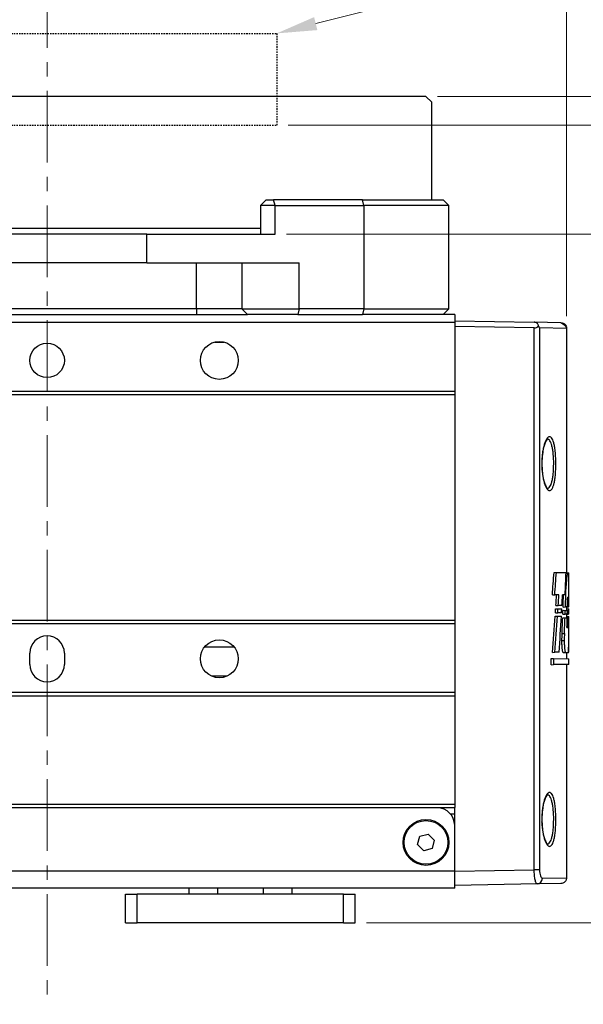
# Model space of a CAD drawing. Header units: inches. Extents: x 0 to 5655, y -2263 to 1330.
# Tile 82 of 239: x 4220 to 4269, y -1399 to -1314. Entities that reach past the tile are written whole.
import ezdxf

# ---------------------------------------------------------------- set-up
doc = ezdxf.new("R2010")
doc.units = ezdxf.units.IN
doc.header["$MEASUREMENT"] = 0
doc.linetypes.add('CENTER', pattern=[2, 1.25, -0.25, 0.25, -0.25])
doc.linetypes.add('HIDDEN', pattern=[0.375, 0.25, -0.125])
for name, color, linetype, lineweight in [('AM_5', 3, 'Continuous', 15), ('AM_7', 4, 'CENTER', 15), ('可見 (ISO)', 7, 'Continuous', 25), ('窄部可見 (ISO)', 7, 'Continuous', 25)]:
    doc.layers.add(name, color=color, linetype=linetype, lineweight=lineweight)
doc.styles.get("Standard").update_dxf_attribs({"font": 'arial.ttf'})
doc.styles.add('尺寸標註', font='romans.shx', dxfattribs={"bigfont": 'CHINESET.SHX'})
doc.dimstyles.new('CNS1$0', dxfattribs={"dimtxt": 2.5, "dimasz": 2.5, "dimexe": 1, "dimexo": 1, "dimgap": 1.5, "dimtad": 1, "dimtoh": 1, "dimdec": 1, "dimdsep": 46, "dimtxsty": '尺寸標註', "dimcen": 0, "dimclrd": 2, "dimclre": 2, "dimclrt": 1, "dimadec": 0, "dimazin": 2, "dimtp": 0.1, "dimtm": 0.1, "dimtfac": 0.71, "dimtdec": 1, "dimtmove": 0, "dimatfit": 0, "dimfxl": 0, "dimlwd": 13, "dimlwe": 13, "dimarcsym": 0})

# ---------------------------------------------------------------- blocks, each defined once
blk = doc.blocks.new('*D722')
at = {"layer": 'AM_5', "color": 2, "lineweight": 13}
for p, q in [((4222.621, -1308.746), (4222.621, -1294.746)), ((4267.868, -1339.392), (4267.868, -1294.746)), ((4225.121, -1295.746), (4265.368, -1295.746))]:
    blk.add_line(p, q, dxfattribs=at)
at = {"layer": 'AM_5', "color": 2}
for points in [[(4225.121, -1295.33), (4225.121, -1296.163), (4222.621, -1295.746)], [(4265.368, -1295.33), (4265.368, -1296.163), (4267.868, -1295.746)]]:
    blk.add_solid(points, dxfattribs=at)
at = {"layer": 'Defpoints', "color": 0}
for p in [(4267.868, -1295.746), (4222.621, -1309.746), (4267.868, -1340.392)]:
    blk.add_point(p, dxfattribs=at)
at = {"layer": 'AM_5', "color": 1, "insert": (4245.245, -1292.996), "char_height": 2.5, "attachment_point": 5, "style": '尺寸標註'}
blk.add_mtext('45.2', dxfattribs=at)
blk = doc.blocks.new('*D723')
at = {"layer": 'AM_5', "color": 2, "lineweight": 13}
for p, q in [((4180.621, -1339.209), (4180.621, -1284.746)), ((4267.868, -1339.392), (4267.868, -1284.746)), ((4183.121, -1285.746), (4265.368, -1285.746))]:
    blk.add_line(p, q, dxfattribs=at)
at = {"layer": 'AM_5', "color": 2}
for points in [[(4183.121, -1285.33), (4183.121, -1286.163), (4180.621, -1285.746)], [(4265.368, -1285.33), (4265.368, -1286.163), (4267.868, -1285.746)]]:
    blk.add_solid(points, dxfattribs=at)
at = {"layer": 'Defpoints', "color": 0}
for p in [(4267.868, -1285.746), (4180.621, -1340.209), (4267.868, -1340.392)]:
    blk.add_point(p, dxfattribs=at)
at = {"layer": 'AM_5', "color": 1, "insert": (4224.245, -1282.996), "char_height": 2.5, "attachment_point": 5, "style": '尺寸標註'}
blk.add_mtext('87.2', dxfattribs=at)
blk = doc.blocks.new('*D724')
at = {"layer": 'AM_5', "color": 2, "lineweight": 13}
for p, q in [((4150.551, -1342.096), (4150.551, -1272.246)), ((4267.868, -1339.392), (4267.868, -1272.246)), ((4265.368, -1273.246), (4153.051, -1273.246))]:
    blk.add_line(p, q, dxfattribs=at)
at = {"layer": 'AM_5', "color": 2}
for points in [[(4153.051, -1272.83), (4153.051, -1273.663), (4150.551, -1273.246)], [(4265.368, -1272.83), (4265.368, -1273.663), (4267.868, -1273.246)]]:
    blk.add_solid(points, dxfattribs=at)
at = {"layer": 'Defpoints', "color": 0}
for p in [(4150.551, -1273.246), (4267.868, -1340.392), (4150.551, -1343.096)]:
    blk.add_point(p, dxfattribs=at)
at = {"layer": 'AM_5', "color": 1, "insert": (4209.21, -1270.496), "char_height": 2.5, "attachment_point": 5, "style": '尺寸標註'}
blk.add_mtext('117.3', dxfattribs=at)
blk = doc.blocks.new('*D716')
at = {"layer": 'AM_5', "color": 2, "lineweight": 13}
for p, q in [((4243.473, -1332.246), (4280.121, -1332.246)), ((4279.121, -1389.746), (4279.121, -1334.746)), ((4250.45, -1392.246), (4280.121, -1392.246))]:
    blk.add_line(p, q, dxfattribs=at)
at = {"layer": 'AM_5', "color": 2}
for points in [[(4278.705, -1334.746), (4279.538, -1334.746), (4279.121, -1332.246)], [(4278.705, -1389.746), (4279.538, -1389.746), (4279.121, -1392.246)]]:
    blk.add_solid(points, dxfattribs=at)
at = {"layer": 'Defpoints', "color": 0}
for p in [(4242.473, -1332.246), (4279.121, -1332.246), (4249.45, -1392.246)]:
    blk.add_point(p, dxfattribs=at)
at = {"layer": 'AM_5', "color": 1, "insert": (4276.371, -1362.246), "char_height": 2.5, "attachment_point": 5, "rotation": 90, "style": '尺寸標註'}
blk.add_mtext('60', dxfattribs=at)
blk = doc.blocks.new('*D725')
at = {"layer": 'AM_5', "color": 2, "lineweight": 13}
for p, q in [((4243.621, -1322.746), (4280.121, -1322.746)), ((4279.121, -1329.746), (4279.121, -1325.246)), ((4243.473, -1332.246), (4280.121, -1332.246))]:
    blk.add_line(p, q, dxfattribs=at)
at = {"layer": 'AM_5', "color": 2}
for points in [[(4278.705, -1325.246), (4279.538, -1325.246), (4279.121, -1322.746)], [(4278.705, -1329.746), (4279.538, -1329.746), (4279.121, -1332.246)]]:
    blk.add_solid(points, dxfattribs=at)
at = {"layer": 'Defpoints', "color": 0}
for p in [(4242.621, -1322.746), (4279.121, -1322.746), (4242.473, -1332.246)]:
    blk.add_point(p, dxfattribs=at)
at = {"layer": 'AM_5', "color": 1, "insert": (4276.371, -1327.496), "char_height": 2.5, "attachment_point": 5, "rotation": 90, "style": '尺寸標註'}
blk.add_mtext('9.5', dxfattribs=at)
blk = doc.blocks.new('*D726')
at = {"layer": 'AM_5', "color": 2, "lineweight": 13}
for p, q in [((4256.621, -1320.246), (4290.343, -1320.246)), ((4289.343, -1329.746), (4289.343, -1322.746)), ((4243.473, -1332.246), (4290.343, -1332.246))]:
    blk.add_line(p, q, dxfattribs=at)
at = {"layer": 'AM_5', "color": 2}
for points in [[(4288.926, -1322.746), (4289.76, -1322.746), (4289.343, -1320.246)], [(4288.926, -1329.746), (4289.76, -1329.746), (4289.343, -1332.246)]]:
    blk.add_solid(points, dxfattribs=at)
at = {"layer": 'Defpoints', "color": 0}
for p in [(4255.621, -1320.246), (4289.343, -1320.246), (4242.473, -1332.246)]:
    blk.add_point(p, dxfattribs=at)
at = {"layer": 'AM_5', "color": 1, "insert": (4286.593, -1326.246), "char_height": 2.5, "attachment_point": 5, "rotation": 90, "style": '尺寸標註'}
blk.add_mtext('12', dxfattribs=at)
blk = doc.blocks.new('*S646')
at = {"layer": 'AM_5', "color": 7}
for p, q in [((10229.534, -1157.085), (10199.488, -1164.646)), ((10269.168, -1157.085), (10229.534, -1157.085))]:
    blk.add_line(p, q, dxfattribs=at)
at = {"layer": 'AM_5', "color": 7, "linetype": 'Continuous'}
blk.add_trace([(10199.346, -1164.081), (10199.63, -1165.212), (10196.094, -1165.5)], dxfattribs=at)
at = {"layer": 'AM_5', "color": 2, "insert": (10233.034, -1155.335), "char_height": 3.5, "attachment_point": 7}
blk.add_mtext('{\\fPMingLiU|b0|i0|c136|p18;手臂末端連結處}', dxfattribs=at)

msp = doc.modelspace()

# ---------------------------------------------------------------- linework, layer by layer
at = {"color": 7, "linetype": 'HIDDEN', "ltscale": 0.5}
for p, q in [((4202.621, -1314.746), (4242.621, -1314.746)), ((4242.621, -1314.746), (4242.621, -1322.746)), ((4202.621, -1322.746), (4242.621, -1322.746))]:
    msp.add_line(p, q, dxfattribs=at)
at = {"layer": 'AM_7', "ltscale": 5}
msp.add_line((4222.621, -1309.746), (4222.621, -1399.356), dxfattribs=at)
at = {"layer": '可見 (ISO)'}
for p, q in [((4255.621, -1320.246), (4189.621, -1320.246)), ((4255.621, -1320.246), (4256.121, -1320.746)), ((4256.121, -1329.246), (4256.121, -1320.746)), ((4241.714, -1329.246), (4241.214, -1329.746)), ((4242.473, -1329.746), (4241.214, -1329.746)), ((4241.214, -1329.746), (4241.214, -1332.246)), ((4241.714, -1329.246), (4242.344, -1329.246)), ((4250.08, -1329.246), (4242.344, -1329.246)), ((4242.473, -1329.746), (4250.209, -1329.746)), ((4250.08, -1329.246), (4257.121, -1329.246)), ((4257.621, -1329.746), (4250.209, -1329.746)), ((4257.621, -1329.746), (4257.121, -1329.246)), ((4257.621, -1338.746), (4257.621, -1329.746)), ((4241.214, -1331.746), (4204.028, -1331.746)), ((4231.292, -1332.246), (4213.951, -1332.246)), ((4231.292, -1332.246), (4242.473, -1332.246)), ((4231.292, -1334.746), (4213.951, -1334.746)), ((4231.292, -1334.746), (4244.585, -1334.746)), ((4235.621, -1338.746), (4209.621, -1338.746)), ((4209.621, -1339.246), (4235.621, -1339.246)), ((4239.585, -1338.746), (4235.621, -1338.746)), ((4235.621, -1339.246), (4240.081, -1339.246)), ((4239.585, -1338.746), (4244.585, -1338.746)), ((4244.456, -1339.246), (4240.081, -1339.246)), ((4244.456, -1339.246), (4250.08, -1339.246)), ((4250.209, -1338.746), (4244.585, -1338.746)), ((4257.121, -1339.246), (4250.08, -1339.246)), ((4250.209, -1338.746), (4257.621, -1338.746)), ((4257.621, -1338.746), (4257.121, -1339.246)), ((4258.121, -1339.246), (4257.121, -1339.246)), ((4258.121, -1339.246), (4258.121, -1339.943)), ((4258.121, -1339.943), (4186.121, -1339.943)), ((4258.121, -1339.796), (4265.051, -1339.917)), ((4258.121, -1339.943), (4258.121, -1345.943)), ((4267.38, -1339.958), (4265.051, -1339.917)), ((4265.051, -1340.417), (4258.121, -1340.296)), ((4267.871, -1340.458), (4267.871, -1361.74)), ((4258.121, -1345.943), (4186.121, -1345.943)), ((4258.121, -1346.243), (4186.121, -1346.243)), ((4258.121, -1345.943), (4258.121, -1346.243)), ((4258.121, -1346.243), (4258.121, -1365.896)), ((4266.777, -1361.72), (4266.983, -1361.724)), ((4266.983, -1361.724), (4267.819, -1361.739)), ((4267.819, -1361.739), (4267.953, -1361.741)), ((4267.953, -1361.741), (4268.069, -1361.743)), ((4268.071, -1364.576), (4268.071, -1361.871)), ((4267.78, -1362.847), (4267.834, -1362.847)), ((4266.63, -1363.682), (4266.837, -1363.678)), ((4267.205, -1363.672), (4266.837, -1363.678)), ((4267.75, -1363.662), (4267.517, -1363.666)), ((4268.041, -1363.877), (4267.967, -1363.878)), ((4266.918, -1364.88), (4267.123, -1364.883)), ((4266.939, -1364.613), (4267.144, -1364.609)), ((4267.123, -1364.883), (4267.45, -1364.889)), ((4267.469, -1364.604), (4267.144, -1364.609)), ((4267.559, -1365.022), (4267.76, -1365.026)), ((4267.567, -1364.733), (4267.769, -1364.73)), ((4267.76, -1365.026), (4267.941, -1365.029)), ((4267.948, -1364.727), (4267.769, -1364.73)), ((4267.871, -1364.728), (4267.871, -1365.028)), ((4267.871, -1364.896), (4268.058, -1364.9)), ((4267.941, -1365.029), (4268.027, -1365.031)), ((4267.948, -1364.727), (4268.03, -1364.725)), ((4268.027, -1365.031), (4268.071, -1365.031)), ((4268.071, -1364.725), (4268.03, -1364.725)), ((4258.121, -1365.896), (4186.121, -1365.896)), ((4258.121, -1365.896), (4258.121, -1366.196)), ((4266.87, -1365.528), (4267.075, -1365.532)), ((4266.894, -1365.242), (4267.099, -1365.238)), ((4267.075, -1365.532), (4267.413, -1365.538)), ((4267.432, -1365.232), (4267.099, -1365.238)), ((4267.533, -1365.671), (4267.735, -1365.675)), ((4267.545, -1365.362), (4267.747, -1365.358)), ((4267.735, -1365.675), (4267.925, -1365.678)), ((4267.933, -1365.355), (4267.747, -1365.358)), ((4267.871, -1365.356), (4267.871, -1365.677)), ((4267.871, -1365.546), (4268.054, -1365.549)), ((4267.925, -1365.678), (4268.016, -1365.68)), ((4267.933, -1365.355), (4268.022, -1365.353)), ((4268.016, -1365.68), (4268.07, -1365.681)), ((4268.071, -1365.352), (4268.022, -1365.353)), ((4258.121, -1366.196), (4186.121, -1366.196)), ((4258.121, -1366.196), (4258.121, -1372.196)), ((4267.902, -1366.518), (4268.002, -1366.52)), ((4267.468, -1367.662), (4267.67, -1367.663)), ((4267.478, -1367.03), (4267.68, -1367.031)), ((4221.121, -1369.746), (4221.121, -1368.746)), ((4224.121, -1368.746), (4224.121, -1369.746)), ((4266.534, -1369.229), (4266.741, -1369.233)), ((4266.534, -1369.76), (4266.534, -1369.229)), ((4266.641, -1368.687), (4266.848, -1368.683)), ((4266.741, -1369.233), (4266.741, -1369.757)), ((4266.741, -1369.233), (4268.071, -1369.256)), ((4267.229, -1368.676), (4266.848, -1368.683)), ((4267.785, -1368.718), (4267.583, -1368.721)), ((4268.016, -1368.714), (4267.785, -1368.718)), ((4267.871, -1368.716), (4267.871, -1369.252)), ((4268.025, -1368.663), (4268.07, -1368.662)), ((4268.071, -1369.734), (4268.071, -1369.256)), ((4266.534, -1369.76), (4266.741, -1369.757)), ((4268.071, -1369.734), (4266.741, -1369.757)), ((4267.871, -1369.737), (4267.871, -1388.335)), ((4258.121, -1372.196), (4186.121, -1372.196)), ((4258.121, -1372.496), (4186.121, -1372.496)), ((4258.121, -1372.196), (4258.121, -1372.496)), ((4258.121, -1372.496), (4258.121, -1381.946)), ((4258.121, -1381.946), (4186.121, -1381.946)), ((4256.621, -1382.246), (4187.621, -1382.246)), ((4258.121, -1382.246), (4256.621, -1382.246)), ((4258.121, -1381.946), (4258.121, -1382.196)), ((4258.121, -1383.746), (4258.121, -1382.196)), ((4257.739, -1382.746), (4258.121, -1382.746)), ((4258.121, -1387.746), (4258.121, -1383.746)), ((4254.895, -1385.435), (4255.094, -1384.712)), ((4255.094, -1384.712), (4255.821, -1384.523)), ((4255.821, -1384.523), (4256.348, -1385.057)), ((4255.422, -1385.97), (4254.895, -1385.435)), ((4256.348, -1385.057), (4256.148, -1385.781)), ((4256.148, -1385.781), (4255.422, -1385.97)), ((4258.121, -1389.246), (4258.121, -1387.746)), ((4265.296, -1388.871), (4258.121, -1388.996)), ((4267.38, -1388.835), (4265.296, -1388.871)), ((4258.121, -1389.246), (4186.121, -1389.246)), ((4229.45, -1389.746), (4230.45, -1389.746)), ((4229.45, -1392.246), (4229.45, -1389.746)), ((4248.45, -1389.746), (4230.45, -1389.746)), ((4234.95, -1389.246), (4234.95, -1389.746)), ((4243.95, -1389.246), (4243.95, -1389.746)), ((4248.45, -1389.746), (4249.45, -1389.746)), ((4249.45, -1392.246), (4249.45, -1389.746)), ((4229.45, -1392.246), (4230.45, -1392.246)), ((4248.45, -1392.246), (4230.45, -1392.246)), ((4248.45, -1392.246), (4249.45, -1392.246))]:
    msp.add_line(p, q, dxfattribs=at)
for centre, radius in [((4222.621, -1343.246), 1.5), ((4237.621, -1343.246), 1.65), ((4237.621, -1369.246), 1.65), ((4255.621, -1385.246), 2), ((4255.621, -1385.246), 1.9)]:
    msp.add_circle(centre, radius, dxfattribs=at)
for centre, start, end in [((4222.621, -1368.746), 0, 180), ((4222.621, -1369.746), 180, 0), ((4256.621, -1383.746), 0, 90)]:
    msp.add_arc(centre, 1.5, start, end, dxfattribs=at)
for centre, major_axis, ratio, start_param, end_param in [((4265.043, -1339.917), (-0.358, 0.361), 0.965693, 2.360557, 3.237574), ((3824.92, -1330.345), (442.267, -25.021), 0.951069, 6.263403, 6.268071), ((3822.859, -1330.329), (444.525, -25.149), 0.951069, 6.263777, 6.268404), ((3790.963, -1349.615), (476.418, 26.953), 0.951069, 6.192818, 6.197057), ((3788.646, -1346.02), (478.719, -27.285), 0.951806, 0.018811, 0.022939), ((3810.435, -1334.791), (456.738, -26.032), 0.951806, 6.274464, 6.276623), ((3808.366, -1334.779), (459.004, -26.161), 0.951806, 6.274785, 6.276933), ((3791.062, -1344.492), (476.301, 27.147), 0.951806, 6.179076, 6.181142), ((3790.626, -1346.023), (476.542, -27.161), 0.951806, 0.018621, 0.020975), ((3779.864, -1356.914), (487.491, 27.785), 0.951806, 6.206565, 6.208391), ((3780.289, -1356.085), (487.066, -27.761), 0.951806, 0.041205, 0.043032), ((4222.122, -1333.731), (-0.938, 140.961), 0.324485, 4.484781, 4.487414), ((4222.117, -1333.728), (-0.943, 141.584), 0.3245, 4.485792, 4.48836), ((4222.123, -1344.262), (0.943, 141.576), 0.324483, 4.565882, 4.568332), ((4222.118, -1346.002), (-0.939, 140.967), 0.324499, 4.572462, 4.574891), ((4222.121, -1346.004), (-0.942, 141.578), 0.324488, 4.573096, 4.575464), ((4222.113, -1356.965), (0.942, 141.591), 0.324516, 4.655261, 4.657566), ((4222.12, -1356.211), (-0.942, 141.579), 0.32449, 4.645614, 4.647898), ((4222.122, -1363.439), (-0.855, -223.216), 0.205814, 1.564452, 1.56504), ((3778.368, -1367.194), (488.984, 27.87), 0.951806, 6.228672, 6.22899), ((4222.124, -1367.174), (0.942, 141.574), 0.324478, 4.727419, 4.729687), ((4222.121, -1333.392), (0.935, -142.232), 0.321589, 1.317912, 1.340768), ((4222.121, -1333.392), (0.94, -142.854), 0.321589, 1.319052, 1.341752), ((3795.359, -1344.572), (472.004, 26.902), 0.951806, 6.16979, 6.176773), ((3793.746, -1346.215), (473.425, -26.983), 0.951806, 0.013684, 0.016697), ((3791.757, -1346.212), (475.611, -27.108), 0.951806, 0.013887, 0.01688), ((3788.691, -1357.001), (478.688, 27.062), 0.950998, 6.202937, 6.204779), ((3789.21, -1356.179), (478.17, -27.033), 0.950998, 0.036675, 0.03852), ((3778.088, -1366.871), (489.264, -27.886), 0.951806, 0.062362, 0.062643), ((3778.085, -1367.107), (489.267, 27.886), 0.951806, 6.222178, 6.226432), ((3778.088, -1366.871), (489.264, -27.886), 0.951806, 0.055971, 0.059557)]:
    msp.add_ellipse(centre, major_axis=major_axis, ratio=ratio, start_param=start_param, end_param=end_param, dxfattribs=at)
for points, knots in [([(4265.432, -1340.244), (4265.43, -1340.205), (4265.422, -1340.166), (4265.391, -1340.091), (4265.368, -1340.055), (4265.307, -1339.996), (4265.272, -1339.972), (4265.204, -1339.942), (4265.174, -1339.933), (4265.113, -1339.921), (4265.082, -1339.918), (4265.051, -1339.917)], [0.00000087, 0.00000087, 0.00000087, 0.00000087, 0.01642997, 0.01642997, 0.03297362, 0.03297362, 0.04733203, 0.04733203, 0.05698009, 0.05698009, 0.06635361, 0.06635361, 0.06635361, 0.06635361]), ([(4265.517, -1340.417), (4265.514, -1340.408), (4265.511, -1340.399), (4265.5, -1340.37), (4265.491, -1340.349), (4265.468, -1340.3), (4265.451, -1340.272), (4265.432, -1340.244)], [-0.0247686, -0.0247686, -0.0247686, -0.0247686, -0.02091448, -0.02091448, -0.01229054, -0.01229054, -0.00000097, -0.00000097, -0.00000097, -0.00000097]), ([(4267.38, -1339.958), (4267.38, -1339.958), (4267.38, -1339.958), (4267.38, -1339.958), (4267.38, -1339.958), (4267.382, -1339.958), (4267.383, -1339.958), (4267.388, -1339.958), (4267.391, -1339.958), (4267.427, -1339.96), (4267.46, -1339.965), (4267.545, -1339.986), (4267.597, -1340.008), (4267.671, -1340.056), (4267.698, -1340.078), (4267.724, -1340.103), (4267.726, -1340.105), (4267.733, -1340.112), (4267.738, -1340.118), (4267.759, -1340.141), (4267.773, -1340.16), (4267.817, -1340.225), (4267.84, -1340.276), (4267.863, -1340.36), (4267.868, -1340.392), (4267.871, -1340.435), (4267.871, -1340.447), (4267.871, -1340.458)], [0, 0, 0, 0, 0.00001337, 0.00001337, 0.00004901, 0.00004901, 0.00042924, 0.00042924, 0.00144321, 0.00144321, 0.01132451, 0.01132451, 0.02775701, 0.02775701, 0.03787048, 0.03787048, 0.03864818, 0.03864818, 0.0409818, 0.0409818, 0.04799743, 0.04799743, 0.06448871, 0.06448871, 0.07409933, 0.07409933, 0.07745578, 0.07745578, 0.07745578, 0.07745578]), ([(4267.38, -1339.958), (4267.38, -1339.958), (4267.38, -1339.958), (4267.38, -1339.958), (4267.38, -1339.958), (4267.38, -1339.958), (4267.871, -1340.224), (4267.871, -1340.458)], [0, 0, 0, 0, 0.00003896, 0.00003896, 0.00005822, 0.00005822, 0.07014915, 0.07014915, 0.07014915, 0.07014915]), ([(4266.207, -1350.1), (4266.207, -1350.1), (4266.201, -1350.102), (4266.165, -1350.132), (4266.116, -1350.189), (4266.026, -1350.358), (4265.981, -1350.466), (4265.893, -1350.742), (4265.849, -1350.921), (4265.778, -1351.32), (4265.751, -1351.548), (4265.728, -1351.892), (4265.723, -1352.005), (4265.721, -1352.147), (4265.72, -1352.176), (4265.72, -1352.226), (4265.72, -1352.248), (4265.72, -1352.334), (4265.721, -1352.399), (4265.729, -1352.658), (4265.743, -1352.851), (4265.789, -1353.249), (4265.825, -1353.454), (4265.91, -1353.813), (4265.96, -1353.971), (4266.064, -1354.217), (4266.12, -1354.307), (4266.188, -1354.383), (4266.207, -1354.392), (4266.207, -1354.392)], [0.0207169, 0.0207169, 0.0207169, 0.0207169, 0.0486597, 0.0486597, 0.1137949, 0.1137949, 0.1731123, 0.1731123, 0.2422385, 0.2422385, 0.3140264, 0.3140264, 0.3480923, 0.3480923, 0.3567118, 0.3567118, 0.3631759, 0.3631759, 0.3825853, 0.3825853, 0.441293, 0.441293, 0.5111221, 0.5111221, 0.5820149, 0.5820149, 0.6530275, 0.6530275, 0.6994876, 0.6994876, 0.6994876, 0.6994876]), ([(4267.953, -1361.741), (4267.943, -1361.759), (4267.932, -1361.797), (4267.904, -1361.939), (4267.887, -1362.067), (4267.859, -1362.362), (4267.847, -1362.549), (4267.837, -1362.785), (4267.836, -1362.816), (4267.834, -1362.847)], [-0.231066, -0.231066, -0.231066, -0.231066, -0.1883894, -0.1883894, -0.1255662, -0.1255662, -0.0627831, -0.0627831, -0.053411, -0.053411, -0.053411, -0.053411]), ([(4268.071, -1361.871), (4268.071, -1361.849), (4268.071, -1361.83), (4268.071, -1361.771), (4268.07, -1361.748), (4268.069, -1361.743)], [-0.18809261, -0.18809261, -0.18809261, -0.18809261, -0.17584149, -0.17584149, -0.14486418, -0.14486418, -0.14486418, -0.14486418]), ([(4267.583, -1368.721), (4267.57, -1368.722), (4267.555, -1368.698), (4267.527, -1368.602), (4267.514, -1368.53), (4267.492, -1368.362), (4267.483, -1368.256), (4267.47, -1368.024), (4267.467, -1367.898), (4267.467, -1367.741), (4267.467, -1367.702), (4267.468, -1367.662)], [0.1421247, 0.1421247, 0.1421247, 0.1421247, 0.177904, 0.177904, 0.2136834, 0.2136834, 0.2492251, 0.2492251, 0.2847668, 0.2847668, 0.2963185, 0.2963185, 0.2963185, 0.2963185]), ([(4267.67, -1367.663), (4267.67, -1367.702), (4267.669, -1367.741), (4267.669, -1367.78), (4267.669, -1367.898), (4267.672, -1368.023), (4267.685, -1368.255), (4267.694, -1368.36), (4267.716, -1368.527), (4267.729, -1368.599), (4267.757, -1368.695), (4267.771, -1368.718), (4267.785, -1368.718), (4267.785, -1368.718), (4267.785, -1368.718)], [-0.0115197, -0.0115197, -0.0115197, -0.0115197, 0, 0, 0, 0.0354088, 0.0354088, 0.0708176, 0.0708176, 0.1064609, 0.1064609, 0.1421042, 0.1421042, 0.1426401, 0.1426401, 0.1426401, 0.1426401]), ([(4268.016, -1368.714), (4268.021, -1368.692), (4268.026, -1368.661), (4268.039, -1368.533), (4268.045, -1368.405), (4268.054, -1368.11), (4268.057, -1367.923), (4268.06, -1367.701), (4268.06, -1367.683), (4268.06, -1367.665)], [-0.7207878, -0.7207878, -0.7207878, -0.7207878, -0.6892162, -0.6892162, -0.6265587, -0.6265587, -0.563995, -0.563995, -0.5586618, -0.5586618, -0.5586618, -0.5586618]), ([(4266.207, -1381.1), (4266.207, -1381.1), (4266.201, -1381.102), (4266.165, -1381.132), (4266.116, -1381.189), (4266.026, -1381.358), (4265.981, -1381.466), (4265.893, -1381.742), (4265.849, -1381.921), (4265.778, -1382.32), (4265.751, -1382.548), (4265.728, -1382.892), (4265.723, -1383.005), (4265.721, -1383.147), (4265.72, -1383.176), (4265.72, -1383.226), (4265.72, -1383.248), (4265.72, -1383.334), (4265.721, -1383.399), (4265.729, -1383.658), (4265.743, -1383.851), (4265.789, -1384.249), (4265.825, -1384.454), (4265.91, -1384.813), (4265.96, -1384.971), (4266.064, -1385.217), (4266.12, -1385.307), (4266.188, -1385.383), (4266.207, -1385.392), (4266.207, -1385.392)], [0.0207169, 0.0207169, 0.0207169, 0.0207169, 0.0486597, 0.0486597, 0.1137949, 0.1137949, 0.1731123, 0.1731123, 0.2422385, 0.2422385, 0.3140264, 0.3140264, 0.3480923, 0.3480923, 0.3567118, 0.3567118, 0.3631759, 0.3631759, 0.3825853, 0.3825853, 0.441293, 0.441293, 0.5111221, 0.5111221, 0.5820149, 0.5820149, 0.6530275, 0.6530275, 0.6994876, 0.6994876, 0.6994876, 0.6994876]), ([(4267.871, -1388.335), (4267.871, -1388.389), (4267.862, -1388.443), (4267.833, -1388.529), (4267.818, -1388.563), (4267.77, -1388.642), (4267.733, -1388.684), (4267.665, -1388.74), (4267.638, -1388.759), (4267.56, -1388.801), (4267.507, -1388.819), (4267.429, -1388.832), (4267.404, -1388.834), (4267.38, -1388.835)], [0, 0, 0, 0, 0.01613951, 0.01613951, 0.02726405, 0.02726405, 0.04367273, 0.04367273, 0.05366158, 0.05366158, 0.07009685, 0.07009685, 0.07740054, 0.07740054, 0.07740054, 0.07740054])]:
    msp.add_open_spline(points, degree=3, knots=knots, dxfattribs=at)
for points, weights in [([(4237.218, -1341.646), (4237.621, -1341.646), (4238.024, -1341.646)], [2.85453941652, 2.94374377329, 2.85453941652]), ([(4238.934, -1368.246), (4237.621, -1368.246), (4236.309, -1368.246)], [2.88408998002, 4.75874846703, 2.88408998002]), ([(4238.309, -1370.746), (4237.621, -1370.746), (4236.934, -1370.746)], [1.79251403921, 1.97176544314, 1.79251403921])]:
    msp.add_rational_spline(points, weights, degree=2, dxfattribs=at)
for points in [[(4267.468, -1367.662), (4267.47, -1367.453), (4267.473, -1367.242), (4267.478, -1367.03)], [(4267.68, -1367.031), (4267.675, -1367.243), (4267.672, -1367.454), (4267.67, -1367.663)]]:
    msp.add_open_spline(points, degree=3, dxfattribs=at)
at = {"layer": '窄部可見 (ISO)'}
for p, q in [((4242.473, -1329.746), (4242.344, -1329.246)), ((4242.473, -1332.246), (4242.473, -1329.746)), ((4250.209, -1329.746), (4250.08, -1329.246)), ((4250.209, -1329.746), (4250.209, -1338.746)), ((4231.292, -1334.746), (4231.292, -1332.246)), ((4235.621, -1338.746), (4235.621, -1334.746)), ((4239.585, -1334.746), (4239.585, -1338.746)), ((4244.585, -1338.746), (4244.585, -1334.746)), ((4235.621, -1338.746), (4235.621, -1339.246)), ((4239.585, -1338.746), (4240.081, -1339.246)), ((4244.585, -1338.746), (4244.456, -1339.246)), ((4250.209, -1338.746), (4250.08, -1339.246)), ((4265.051, -1387.625), (4265.051, -1340.417)), ((4267.871, -1340.458), (4265.517, -1340.417)), ((4265.517, -1340.417), (4265.517, -1387.625)), ((4258.121, -1387.746), (4186.121, -1387.746)), ((4258.121, -1387.746), (4265.051, -1387.625)), ((4265.517, -1387.625), (4265.051, -1387.625)), ((4265.764, -1388.371), (4267.871, -1388.335)), ((4230.45, -1392.246), (4230.45, -1389.746)), ((4237.45, -1389.246), (4237.45, -1389.746)), ((4241.45, -1389.246), (4241.45, -1389.746)), ((4248.45, -1392.246), (4248.45, -1389.746))]:
    msp.add_line(p, q, dxfattribs=at)
msp.add_ellipse((4265.287, -1388.371), major_axis=(0.009, -0.5), ratio=0.953926, start_param=0, end_param=1.554147, dxfattribs=at)
for points, knots in [([(4265.714, -1352.474), (4265.709, -1352.317), (4265.709, -1352.158), (4265.72, -1351.848), (4265.73, -1351.696), (4265.759, -1351.398), (4265.779, -1351.253), (4265.825, -1350.984), (4265.852, -1350.856), (4265.913, -1350.62), (4265.946, -1350.514), (4266.016, -1350.324), (4266.054, -1350.239), (4266.131, -1350.099), (4266.17, -1350.043), (4266.251, -1349.956), (4266.292, -1349.927), (4266.411, -1349.883), (4266.49, -1349.912), (4266.632, -1350.084), (4266.697, -1350.228), (4266.778, -1350.516), (4266.803, -1350.626), (4266.846, -1350.863), (4266.864, -1350.991), (4266.912, -1351.4), (4266.931, -1351.71), (4266.944, -1352.33), (4266.937, -1352.649), (4266.908, -1353.094), (4266.895, -1353.239), (4266.863, -1353.512), (4266.844, -1353.639), (4266.801, -1353.875), (4266.776, -1353.985), (4266.721, -1354.176), (4266.692, -1354.259), (4266.596, -1354.47), (4266.523, -1354.555), (4266.407, -1354.595), (4266.368, -1354.594), (4266.288, -1354.563), (4266.247, -1354.533), (4266.167, -1354.445), (4266.128, -1354.388), (4266.051, -1354.246), (4266.013, -1354.161), (4265.943, -1353.97), (4265.91, -1353.863), (4265.85, -1353.627), (4265.823, -1353.498), (4265.754, -1353.093), (4265.724, -1352.789), (4265.714, -1352.474)], [0, 0, 0, 0, 0.00047265, 0.00047265, 0.0009453, 0.0009453, 0.00141795, 0.00141795, 0.0018906, 0.0018906, 0.00236326, 0.00236326, 0.00283591, 0.00283591, 0.00330856, 0.00330856, 0.00378121, 0.00378121, 0.00472651, 0.00472651, 0.00567181, 0.00567181, 0.00614446, 0.00614446, 0.00661711, 0.00661711, 0.00756242, 0.00756242, 0.00850772, 0.00850772, 0.00898037, 0.00898037, 0.00945302, 0.00945302, 0.00992567, 0.00992567, 0.01039832, 0.01039832, 0.01134362, 0.01134362, 0.01181628, 0.01181628, 0.01228893, 0.01228893, 0.01276158, 0.01276158, 0.01323423, 0.01323423, 0.01370688, 0.01370688, 0.01417953, 0.01417953, 0.01512483, 0.01512483, 0.01512483, 0.01512483]), ([(4266.205, -1354.391), (4266.222, -1354.391), (4266.239, -1354.388), (4266.255, -1354.383), (4266.332, -1354.359), (4266.404, -1354.281), (4266.468, -1354.152), (4266.5, -1354.088), (4266.53, -1354.012), (4266.557, -1353.925), (4266.584, -1353.838), (4266.609, -1353.738), (4266.63, -1353.63), (4266.652, -1353.522), (4266.671, -1353.405), (4266.687, -1353.28), (4266.703, -1353.155), (4266.716, -1353.023), (4266.725, -1352.887), (4266.744, -1352.615), (4266.751, -1352.323), (4266.745, -1352.039), (4266.739, -1351.755), (4266.719, -1351.472), (4266.688, -1351.222), (4266.672, -1351.097), (4266.654, -1350.98), (4266.632, -1350.872), (4266.611, -1350.763), (4266.586, -1350.663), (4266.559, -1350.575), (4266.505, -1350.4), (4266.441, -1350.267), (4266.37, -1350.189), (4266.318, -1350.132), (4266.262, -1350.103), (4266.205, -1350.101)], [0.003263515, 0.003263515, 0.003263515, 0.003263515, 0.003449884, 0.003449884, 0.003449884, 0.004312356, 0.004312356, 0.004312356, 0.004743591, 0.004743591, 0.004743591, 0.005174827, 0.005174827, 0.005174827, 0.005606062, 0.005606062, 0.005606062, 0.006037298, 0.006037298, 0.006037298, 0.006899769, 0.006899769, 0.006899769, 0.00776224, 0.00776224, 0.00776224, 0.008193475, 0.008193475, 0.008193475, 0.008624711, 0.008624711, 0.008624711, 0.009487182, 0.009487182, 0.009487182, 0.010118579, 0.010118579, 0.010118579, 0.010118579]), ([(4265.714, -1383.474), (4265.709, -1383.317), (4265.709, -1383.158), (4265.72, -1382.848), (4265.73, -1382.696), (4265.759, -1382.398), (4265.779, -1382.253), (4265.825, -1381.984), (4265.852, -1381.856), (4265.913, -1381.62), (4265.946, -1381.514), (4266.016, -1381.324), (4266.054, -1381.239), (4266.131, -1381.099), (4266.17, -1381.043), (4266.251, -1380.956), (4266.292, -1380.927), (4266.411, -1380.883), (4266.49, -1380.912), (4266.632, -1381.084), (4266.697, -1381.228), (4266.778, -1381.516), (4266.803, -1381.626), (4266.846, -1381.863), (4266.864, -1381.991), (4266.912, -1382.4), (4266.931, -1382.71), (4266.944, -1383.33), (4266.937, -1383.649), (4266.908, -1384.094), (4266.895, -1384.239), (4266.863, -1384.512), (4266.844, -1384.639), (4266.801, -1384.875), (4266.776, -1384.985), (4266.721, -1385.176), (4266.692, -1385.259), (4266.596, -1385.47), (4266.523, -1385.555), (4266.407, -1385.595), (4266.368, -1385.594), (4266.288, -1385.563), (4266.247, -1385.533), (4266.167, -1385.445), (4266.128, -1385.388), (4266.051, -1385.246), (4266.013, -1385.161), (4265.943, -1384.97), (4265.91, -1384.863), (4265.85, -1384.627), (4265.823, -1384.498), (4265.754, -1384.093), (4265.724, -1383.789), (4265.714, -1383.474)], [0, 0, 0, 0, 0.00047265, 0.00047265, 0.0009453, 0.0009453, 0.00141795, 0.00141795, 0.0018906, 0.0018906, 0.00236326, 0.00236326, 0.00283591, 0.00283591, 0.00330856, 0.00330856, 0.00378121, 0.00378121, 0.00472651, 0.00472651, 0.00567181, 0.00567181, 0.00614446, 0.00614446, 0.00661711, 0.00661711, 0.00756242, 0.00756242, 0.00850772, 0.00850772, 0.00898037, 0.00898037, 0.00945302, 0.00945302, 0.00992567, 0.00992567, 0.01039832, 0.01039832, 0.01134362, 0.01134362, 0.01181628, 0.01181628, 0.01228893, 0.01228893, 0.01276158, 0.01276158, 0.01323423, 0.01323423, 0.01370688, 0.01370688, 0.01417953, 0.01417953, 0.01512483, 0.01512483, 0.01512483, 0.01512483]), ([(4266.205, -1385.391), (4266.222, -1385.391), (4266.239, -1385.388), (4266.255, -1385.383), (4266.332, -1385.359), (4266.404, -1385.281), (4266.468, -1385.152), (4266.5, -1385.088), (4266.53, -1385.012), (4266.557, -1384.925), (4266.584, -1384.838), (4266.609, -1384.738), (4266.63, -1384.63), (4266.652, -1384.522), (4266.671, -1384.405), (4266.687, -1384.28), (4266.703, -1384.155), (4266.716, -1384.023), (4266.725, -1383.887), (4266.744, -1383.615), (4266.751, -1383.323), (4266.745, -1383.039), (4266.739, -1382.755), (4266.719, -1382.472), (4266.688, -1382.222), (4266.672, -1382.097), (4266.654, -1381.98), (4266.632, -1381.872), (4266.611, -1381.763), (4266.586, -1381.663), (4266.559, -1381.575), (4266.505, -1381.4), (4266.441, -1381.267), (4266.37, -1381.189), (4266.318, -1381.132), (4266.262, -1381.103), (4266.205, -1381.101)], [0.003263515, 0.003263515, 0.003263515, 0.003263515, 0.003449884, 0.003449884, 0.003449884, 0.004312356, 0.004312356, 0.004312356, 0.004743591, 0.004743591, 0.004743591, 0.005174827, 0.005174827, 0.005174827, 0.005606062, 0.005606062, 0.005606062, 0.006037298, 0.006037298, 0.006037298, 0.006899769, 0.006899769, 0.006899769, 0.00776224, 0.00776224, 0.00776224, 0.008193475, 0.008193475, 0.008193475, 0.008624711, 0.008624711, 0.008624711, 0.009487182, 0.009487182, 0.009487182, 0.010118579, 0.010118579, 0.010118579, 0.010118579]), ([(4265.296, -1388.871), (4265.266, -1388.872), (4265.236, -1388.84), (4265.207, -1388.778), (4265.193, -1388.748), (4265.179, -1388.71), (4265.166, -1388.666), (4265.154, -1388.624), (4265.142, -1388.575), (4265.13, -1388.52), (4265.13, -1388.518), (4265.129, -1388.515), (4265.129, -1388.513), (4265.118, -1388.458), (4265.108, -1388.398), (4265.099, -1388.333), (4265.089, -1388.266), (4265.081, -1388.192), (4265.074, -1388.116), (4265.06, -1387.962), (4265.052, -1387.795), (4265.051, -1387.625)], [0, 0, 0, 0, 0.000492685, 0.000492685, 0.000492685, 0.000739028, 0.000739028, 0.000739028, 0.000974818, 0.000974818, 0.000974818, 0.000985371, 0.000985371, 0.000985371, 0.001221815, 0.001221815, 0.001221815, 0.00147044, 0.00147044, 0.00147044, 0.001970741, 0.001970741, 0.001970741, 0.001970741]), ([(4265.517, -1387.625), (4265.517, -1387.83), (4265.547, -1388.028), (4265.594, -1388.163), (4265.617, -1388.231), (4265.644, -1388.283), (4265.674, -1388.319), (4265.703, -1388.354), (4265.733, -1388.372), (4265.764, -1388.371)], [0, 0, 0, 0, 0.000612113, 0.000612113, 0.000612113, 0.00091817, 0.00091817, 0.00091817, 0.001224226, 0.001224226, 0.001224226, 0.001224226])]:
    msp.add_open_spline(points, degree=3, knots=knots, dxfattribs=at)
for points in [[(4265.714, -1352.474), (4265.723, -1352.471), (4265.723, -1352.468)], [(4265.714, -1383.474), (4265.723, -1383.471), (4265.723, -1383.468)]]:
    msp.add_rational_spline(points, [1.00000251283, 0.927342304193, 0.880933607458], degree=2, dxfattribs=at)

# ---------------------------------------------------------------- block references
at = {"layer": 'AM_5', "color": 7}
msp.add_blockref('*S646', (-5953.472, -149.246), dxfattribs=at)

# ---------------------------------------------------------------- dimensions: what is measured, and where the dimension line sits
at = {"layer": 'AM_5'}
for base, p1, p2, picture, middle in [((4150.551, -1273.246), (4267.868, -1340.392), (4150.551, -1343.096), '*D724', (4209.21, -1270.496)), ((4267.868, -1285.746), (4180.621, -1340.209), (4267.868, -1340.392), '*D723', (4224.245, -1282.996)), ((4267.868, -1295.746), (4222.621, -1309.746), (4267.868, -1340.392), '*D722', (4245.245, -1292.996))]:
    dim = msp.add_linear_dim(base=base, p1=p1, p2=p2, dimstyle='CNS1$0', override={"dimfxl": 4, "dimarcsym": 1}, dxfattribs=at)
    dim.commit()
    dim.dimension.update_dxf_attribs({"geometry": picture, "text_midpoint": middle})
for base, p1, p2, picture, middle in [((4289.343, -1320.246), (4242.473, -1332.246), (4255.621, -1320.246), '*D726', (4286.593, -1326.246)), ((4279.121, -1322.746), (4242.473, -1332.246), (4242.621, -1322.746), '*D725', (4276.371, -1327.496)), ((4279.121, -1332.246), (4249.45, -1392.246), (4242.473, -1332.246), '*D716', (4276.371, -1362.246))]:
    dim = msp.add_linear_dim(base=base, p1=p1, p2=p2, angle=90, dimstyle='CNS1$0', override={"dimtix": 1, "dimfxl": 4, "dimarcsym": 1}, dxfattribs=at)
    dim.commit()
    dim.dimension.update_dxf_attribs({"geometry": picture, "text_midpoint": middle})

doc.saveas('drawing.dxf')
